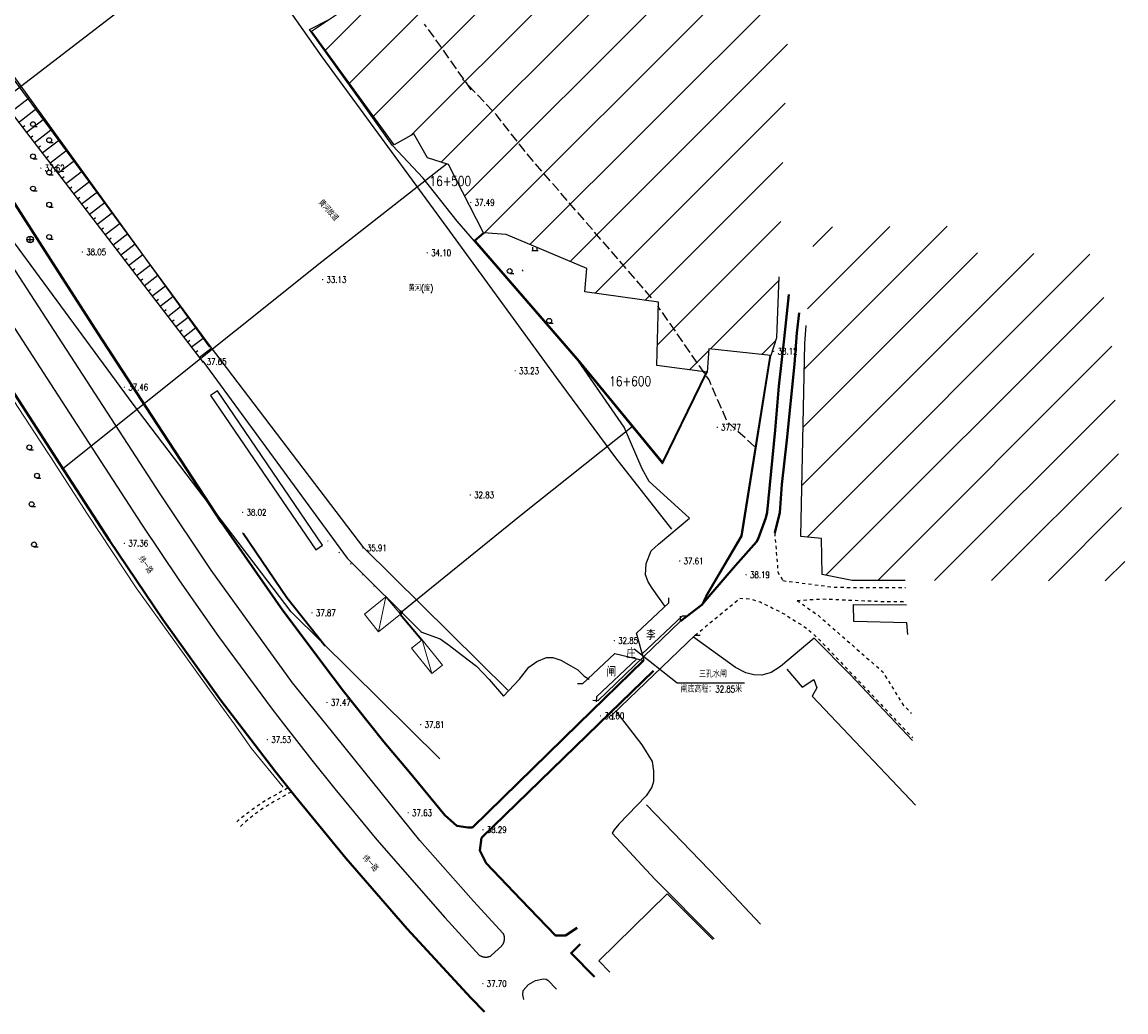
# Model space of a CAD drawing. Extents: x 39508475 to 39522402, y 3783947 to 3795549.
# Tile 256 of 256: x 39521491 to 39521834, y 3787661 to 3787968. Entities that reach past the tile are written whole.
import ezdxf
from ezdxf.enums import TextEntityAlignment as Align

# ---------------------------------------------------------------- set-up
doc = ezdxf.new("R2010")
doc.units = 0
doc.linetypes.add('X0', pattern=[4, 3, -1])
doc.linetypes.add('X6', pattern=[2, 1, -1])
doc.layers.get('0').update_dxf_attribs({"linetype": 'CONTINUOUS'})
doc.layers.add('ASSIST', color=7, linetype='CONTINUOUS', plot=False)
for name, color, linetype in [('DLDW', 14, 'CONTINUOUS'), ('DLSS', 4, 'CONTINUOUS'), ('DMTZ', 3, 'CONTINUOUS'), ('GCD', 1, 'CONTINUOUS'), ('JCDL_GXD', 4, 'CONTINUOUS'), ('JCDL_JMDX_F', 231, 'CONTINUOUS'), ('JCDL_SXX_F', 5, 'CONTINUOUS'), ('JMD', 6, 'CONTINUOUS'), ('SXSS', 5, 'CONTINUOUS'), ('ZBTZ', 3, 'CONTINUOUS'), ('ZJ', 7, 'CONTINUOUS'), ('断面线', 2, 'CONTINUOUS')]:
    doc.layers.add(name, color=color, linetype=linetype)
doc.layers.add('JCDL_ZBX', color=3, linetype='CONTINUOUS', lineweight=0)
doc.layers.add('TEXTL_ZJ', color=7, linetype='CONTINUOUS', lineweight=0)
doc.styles.add('HZ', font='rs', dxfattribs={"width": 0.8, "bigfont": 'hztxt'})
doc.linetypes.add('10411', pattern='A,2,[150,AAA.SHX,S=1,R=0,X=0,Y=1],2,[151,AAA.SHX,S=1,R=0,X=0,Y=3],1e-11', length=4)
doc.linetypes.add('10412', pattern='A,2,[158,AAA.SHX,S=1,R=0,X=0,Y=0],2,[151,AAA.SHX,S=1,R=0,X=0,Y=3],1e-12', length=4)
doc.linetypes.add('10422', pattern='A,2,[150,AAA.SHX,S=1,R=0,X=0,Y=1],2,[177,AAA.SHX,S=1,R=0,X=0,Y=0.8],1e-09', length=4)
doc.linetypes.add('1161', pattern='A,0,[149,AAA.SHX,S=0.15,R=0,X=0,Y=0],-1.6', length=1.6)
doc.linetypes.add('X4', pattern='A,0,-1e-09,[149,symbolx.shx,S=0.15,R=0,X=0,Y=0],-1.6', length=1.6)
doc.linetypes.add('X49', pattern='A,0,[5,symbolt.shx,S=1,R=0,X=0,Y=0],-10', length=10)
pattern_1 = [(45, (39000000, 0), (-8.838834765, 8.838834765), [])]

# ---------------------------------------------------------------- blocks, each defined once
blk = doc.blocks.new('9330003')
at = {"color": 0}
blk.add_line((0, -0.75), (1.25, -0.75), dxfattribs=at)
blk.add_circle((0, 0), 0.75, dxfattribs=at)
blk = doc.blocks.new('5441000')
at = {"color": 0}
for p, q in [((-1, 0), (1, 0)), ((0, -1), (0, 1))]:
    blk.add_line(p, q, dxfattribs=at)
blk.add_circle((0, 0), 1, dxfattribs=at)
blk = doc.blocks.new('9120003')
at = {"color": 0}
for p, q in [((-1, 0), (1, 0)), ((-0.7, 0), (-0.7, 1)), ((0.7, 0), (0.7, 1))]:
    blk.add_line(p, q, dxfattribs=at)
blk = doc.blocks.new('gc200')
at = {"const_width": 0.2}
blk.add_lwpolyline([(-0.1, 0, 1), (0.1, 0, 1)], format="xyb", close=True, dxfattribs=at)

msp = doc.modelspace()

# ---------------------------------------------------------------- hatches: boundary and pattern name
at = {"layer": 'JMD', "linetype": 'Continuous'}
h = msp.add_hatch(dxfattribs=at)
h.set_pattern_fill('ANSI31', color=256, scale=100, style=0)
h.set_pattern_definition(pattern_1)
h.paths.add_polyline_path([(39521577.64878, 3787990.17287), (39521591.28066, 3787980.48493), (39521677.92851, 3787975.18015), (39521729.19954, 3787975.31662), (39521725.27285, 3787869.79183), (39521723.55799, 3787864.26951), (39521704.31349, 3787866.36419), (39521703.74187, 3787859.12804), (39521688.11762, 3787861.22272), (39521688.68924, 3787880.83648), (39521665.82449, 3787884.07369), (39521666.39611, 3787891.30984), (39521641.38768, 3787901.82231), (39521634.33772, 3787902.39359), (39521623.47695, 3787923.53075), (39521616.9986, 3787925.62541), (39521612.78382, 3787933.08172), (39521606.68655, 3787929.65407), (39521580.96815, 3787964.97041), (39521589.11724, 3787970.3255), (39521573.56113, 3787985.51888)])
h = msp.add_hatch(dxfattribs=at)
h.set_pattern_fill('ANSI31', color=256, scale=100, style=0)
h.set_pattern_definition(pattern_1)
h.paths.add_polyline_path([(39521739.50164, 3787796.33935), (39521739.1988, 3787807.53718), (39521732.83945, 3787808.14247), (39521734.05076, 3787868.06597), (39521737.06379, 3787904.15304), (39521783.39623, 3787904.45568), (39521782.48775, 3787896.2843), (39521824.27779, 3787895.679), (39521829.22828, 3787869.59298), (39521833.70473, 3787794.41563), (39521748.79522, 3787794.5327)])

# ---------------------------------------------------------------- linework, layer by layer
at = {"layer": 'ASSIST', "linetype": 'X4', "flags": 128}
msp.add_lwpolyline([(39521549.4478, 3787866.94308), (39521485.23082, 3787955.74028), (39521418.15135, 3788036.68452), (39521316.64976, 3788142.38434), (39521202.54916, 3788258.77978), (39521068.85743, 3788396.51837), (39520980.51679, 3788487.63202), (39520896.91066, 3788573.46943), (39520797.87919, 3788675.15176), (39520738.54228, 3788736.60369), (39520681.49925, 3788790.2448)], dxfattribs=at)
at = {"layer": 'DLSS', "linetype": 'Continuous'}
for p, q in [((39521695.5119, 3787781.85736), (39521695.54346, 3787783.45705)), ((39521669.88424, 3787757.22133), (39521695.5119, 3787781.85736)), ((39521700.02192, 3787777.54586), (39521674.39427, 3787752.90982)), ((39521700.02192, 3787777.54586), (39521701.62161, 3787777.5143)), ((39521669.88424, 3787757.22133), (39521668.28455, 3787757.25289)), ((39521674.39427, 3787752.90982), (39521674.36271, 3787751.31013))]:
    msp.add_line(p, q, dxfattribs=at)
at = {"layer": 'DLSS', "linetype": 'Continuous', "lineweight": 40}
for points in [[(39521499.9998, 3787894.0709), (39521479.60281, 3787925.69408), (39521480.15187, 3787926.10014), (39521474.6118, 3787932.97608), (39521470.15281, 3787937.50308), (39521409.57479, 3788000.00009)], [(39521499.9998, 3787835.10632), (39521461.5518, 3787894.52109)], [(39521590.91881, 3787760.22708), (39521587.7198, 3787764.43208), (39521572.0828, 3787785.25809), (39521553.09681, 3787812.48609), (39521531.32081, 3787845.72309), (39521514.7328, 3787871.22909), (39521499.9998, 3787894.0709)], [(39521695.5119, 3787781.85736), (39521702.11956, 3787786.95843), (39521704.8758, 3787790.26309), (39521712.6018, 3787799.13909), (39521719.0838, 3787806.55009), (39521719.6118, 3787807.39809), (39521722.0118, 3787813.97509), (39521722.3768, 3787815.68309), (39521724.8278, 3787841.15609), (39521726.0168, 3787854.79009), (39521727.6478, 3787869.46409), (39521729.07863, 3787883.28098)], [(39521724.7198, 3787809.25609), (39521726.2858, 3787815.57409), (39521726.9438, 3787824.34209), (39521728.4858, 3787838.03409), (39521730.9118, 3787861.65609), (39521731.6278, 3787871.38609), (39521732.34555, 3787877.50694)], [(39521558.48254, 3787750.00009), (39521552.95981, 3787757.20608), (39521534.88181, 3787782.43309), (39521518.2988, 3787806.90209), (39521501.6708, 3787832.52408), (39521499.9998, 3787835.10632)], [(39521663.8523, 3787750.00009), (39521683.98981, 3787769.66408)], [(39521687.13981, 3787766.45108), (39521670.18146, 3787750.00009)], [(39521599.03836, 3787750.00009), (39521590.91881, 3787760.22708), (39521590.91881, 3787760.22708)], [(39521634.70516, 3787660.68047), (39521630.4358, 3787665.09909), (39521610.6958, 3787686.40509), (39521591.65181, 3787708.41008), (39521576.1458, 3787727.30708), (39521569.9158, 3787735.08209), (39521558.48254, 3787750.00009)], [(39521611.30695, 3787735.16971), (39521603.4558, 3787744.43608), (39521599.03836, 3787750.00009)], [(39521630.9568, 3787717.87809), (39521663.8523, 3787750.00009)], [(39521670.18146, 3787750.00009), (39521633.7258, 3787714.63509)], [(39521611.30695, 3787735.16971), (39521622.33762, 3787721.75368), (39521626.08389, 3787718.42568), (39521629.51797, 3787717.90568), (39521630.9568, 3787717.87809)], [(39521633.7258, 3787714.63509), (39521633.25761, 3787710.74627), (39521635.24056, 3787706.87284), (39521645.96654, 3787695.52276), (39521656.69556, 3787684.43712), (39521659.85025, 3787684.43712), (39521663.45562, 3787686.77919)], [(39521668.85128, 3787671.52983), (39521661.57406, 3787678.92176), (39521664.36781, 3787681.69509)]]:
    msp.add_lwpolyline(points, dxfattribs=at)
at = {"layer": 'DLSS', "linetype": 'X6', "flags": 128}
for points in [[(39521724.7198, 3787809.25609), (39521725.73481, 3787797.13453), (39521727.26763, 3787794.48477)], [(39521727.26763, 3787794.48477), (39521743.42691, 3787792.41249), (39521765.33465, 3787792.29266)], [(39521700.02192, 3787777.54586), (39521713.96134, 3787789.04475), (39521717.20434, 3787788.78017), (39521720.24878, 3787787.85416), (39521727.19807, 3787784.41468), (39521734.87536, 3787779.58619), (39521739.30967, 3787775.41914), (39521762.11695, 3787751.4404), (39521767.48445, 3787745.70354)], [(39521731.67479, 3787788.34871), (39521739.66625, 3787788.79741), (39521758.86762, 3787787.99304), (39521765.53213, 3787788.013)], [(39521731.67479, 3787788.34871), (39521738.10861, 3787783.79828), (39521758.14761, 3787766.29712), (39521764.69843, 3787755.74936), (39521767.13136, 3787753.35546)], [(39521573.5848, 3787730.10708), (39521570.13855, 3787728.16971), (39521567.58413, 3787726.69764), (39521565.75593, 3787725.59143), (39521564.44102, 3787724.7278), (39521563.34432, 3787723.96554), (39521562.33566, 3787723.23997), (39521561.32798, 3787722.48632), (39521560.23417, 3787721.6416), (39521559.16938, 3787720.79673), (39521558.27068, 3787720.04252), (39521557.46769, 3787719.31593), (39521557.44084, 3787719.28976)], [(39521574.6688, 3787728.88409), (39521570.9542, 3787726.79758), (39521568.23843, 3787725.23179), (39521566.34959, 3787724.08309), (39521565.06186, 3787723.22064), (39521564.03611, 3787722.48212), (39521563.13117, 3787721.79885), (39521562.27237, 3787721.1115), (39521561.38204, 3787720.36102), (39521560.52042, 3787719.61296), (39521559.76947, 3787718.93475), (39521559.06808, 3787718.26872), (39521558.54432, 3787717.74778)]]:
    msp.add_lwpolyline(points, dxfattribs=at)
at = {"layer": 'DMTZ', "linetype": 'Continuous'}
for p, q in [((39521487.60826, 3787939.79318), (39521493.49065, 3787944.31885)), ((39521490.04736, 3787936.62288), (39521495.8357, 3787941.07619)), ((39521492.48646, 3787933.45258), (39521498.18075, 3787937.83353)), ((39521491.26691, 3787935.03773), (39521492.05948, 3787935.6475)), ((39521494.92556, 3787930.28228), (39521500.52579, 3787934.59087)), ((39521493.70601, 3787931.86743), (39521494.49858, 3787932.4772)), ((39521497.36466, 3787927.11198), (39521502.87084, 3787931.34821)), ((39521496.14511, 3787928.69713), (39521496.93768, 3787929.3069)), ((39521499.80375, 3787923.94168), (39521505.21589, 3787928.10556)), ((39521498.5842, 3787925.52683), (39521499.37678, 3787926.1366)), ((39521502.24285, 3787920.77138), (39521507.56094, 3787924.8629)), ((39521501.0233, 3787922.35653), (39521501.81588, 3787922.9663)), ((39521504.68195, 3787917.60108), (39521509.90599, 3787921.62024)), ((39521503.4624, 3787919.18623), (39521504.25498, 3787919.79601)), ((39521507.12105, 3787914.43078), (39521512.25104, 3787918.37758)), ((39521505.9015, 3787916.01593), (39521506.69408, 3787916.62571)), ((39521508.3406, 3787912.84563), (39521509.13317, 3787913.45541)), ((39521509.56015, 3787911.26048), (39521514.59608, 3787915.13492)), ((39521510.7797, 3787909.67533), (39521511.57227, 3787910.28511)), ((39521511.99925, 3787908.09018), (39521516.94113, 3787911.89227)), ((39521513.2188, 3787906.50503), (39521514.01137, 3787907.11481)), ((39521514.43835, 3787904.91988), (39521519.28618, 3787908.64961)), ((39521515.6579, 3787903.33473), (39521516.45047, 3787903.94451)), ((39521516.87744, 3787901.74958), (39521521.63123, 3787905.40695)), ((39521518.09699, 3787900.16444), (39521518.88957, 3787900.77421)), ((39521519.31654, 3787898.57929), (39521523.97628, 3787902.16429)), ((39521520.53609, 3787896.99414), (39521521.32867, 3787897.60391)), ((39521521.75564, 3787895.40899), (39521526.32132, 3787898.92164)), ((39521522.97519, 3787893.82384), (39521523.76777, 3787894.43361)), ((39521524.19474, 3787892.23869), (39521528.66637, 3787895.67898)), ((39521525.41429, 3787890.65354), (39521526.20687, 3787891.26331)), ((39521526.63384, 3787889.06839), (39521531.01142, 3787892.43632)), ((39521527.85339, 3787887.48324), (39521528.64596, 3787888.09301)), ((39521529.07294, 3787885.89809), (39521533.35647, 3787889.19366)), ((39521531.51204, 3787882.72779), (39521535.70152, 3787885.951)), ((39521530.29249, 3787884.31294), (39521531.08506, 3787884.92271)), ((39521533.95114, 3787879.55749), (39521538.04657, 3787882.70835)), ((39521532.73159, 3787881.14264), (39521533.52416, 3787881.75241)), ((39521536.39023, 3787876.38719), (39521540.39161, 3787879.46569)), ((39521535.17068, 3787877.97234), (39521535.96326, 3787878.58211)), ((39521538.82933, 3787873.21689), (39521542.73666, 3787876.22303)), ((39521537.60978, 3787874.80204), (39521538.40236, 3787875.41182)), ((39521540.04888, 3787871.63174), (39521540.84146, 3787872.24152)), ((39521541.26843, 3787870.04659), (39521545.08171, 3787872.98037)), ((39521542.48798, 3787868.46144), (39521543.28056, 3787869.07122)), ((39521543.70753, 3787866.87629), (39521547.42676, 3787869.73771)), ((39521544.92708, 3787865.29114), (39521545.71965, 3787865.90092)), ((39521546.14663, 3787863.70599), (39521549.77181, 3787866.49506))]:
    msp.add_line(p, q, dxfattribs=at)
at = {"layer": 'DMTZ', "linetype": 'Continuous', "flags": 128}
msp.add_lwpolyline([(39520677.87565, 3788785.49935), (39520720.06874, 3788747.52851), (39520726.5188, 3788736.36188), (39520790.34036, 3788669.68692), (39520837.33894, 3788626.33244), (39520854.61578, 3788608.44736), (39520890.23807, 3788570.30133), (39520974.22308, 3788482.27206), (39521063.71174, 3788391.91138), (39521136.52845, 3788313.12938), (39521192.9243, 3788257.54786), (39521255.64507, 3788188.91187), (39521311.50407, 3788136.61728), (39521366.22653, 3788079.29295), (39521408.49247, 3788034.15056), (39521475.99845, 3787954.88341), (39521547.36618, 3787862.12084)], dxfattribs=at)
at = {"layer": 'DMTZ', "linetype": '10422', "flags": 128}
for points in [[(39521606.09596, 3787929.41922), (39521596.74099, 3787942.65494), (39521580.34195, 3787965.47009), (39521586.11352, 3787968.35164)], [(39521690.70922, 3787786.39911), (39521686.7513, 3787792.08522), (39521685.43198, 3787794.06298), (39521684.68988, 3787796.28799), (39521684.85479, 3787799.74909), (39521686.42146, 3787803.70463), (39521688.6478, 3787805.76482), (39521698.30563, 3787813.86576)], [(39521736.94293, 3787776.65903), (39521726.55955, 3787767.84735), (39521723.61342, 3787765.97284), (39521720.77795, 3787765.14345), (39521718.28826, 3787765.21257), (39521715.7294, 3787765.90372), (39521712.54813, 3787767.4934), (39521699.53998, 3787776.90966)], [(39521640.56082, 3787758.59571), (39521645.50823, 3787763.95217), (39521648.47667, 3787767.6605), (39521650.95039, 3787769.39105), (39521653.91884, 3787770.62716), (39521655.8978, 3787770.62716), (39521658.37151, 3787769.80309), (39521661.42242, 3787768.07254), (39521663.64875, 3787766.75402), (39521665.62773, 3787764.85865), (39521667.11195, 3787763.95217)], [(39521675.4284, 3787753.97259), (39521683.50666, 3787743.54056), (39521686.66892, 3787738.35352), (39521687.15842, 3787735.36391), (39521687.10403, 3787732.15687), (39521686.61453, 3787730.41746), (39521684.87408, 3787727.69964), (39521676.329, 3787718.92175), (39521674.96927, 3787717.18234), (39521674.31659, 3787716.14957)]]:
    msp.add_lwpolyline(points, dxfattribs=at)
at = {"layer": 'DMTZ', "color": 1, "linetype": 'X0', "flags": 128}
msp.add_lwpolyline([(39521630.59443, 3787946.73468), (39521621.23946, 3787959.97039, 0.001986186), (39521621.10113, 3787960.16448), (39521616.08895, 3787967.13766)], format="xyb", dxfattribs=at)
for points in [[(39521686.52077, 3787882.19218), (39521649.35008, 3787925.09954), (39521638.36865, 3787938.97575), (39521627.87333, 3787950.05284)], [(39521718.49887, 3787836.05208), (39521709.95984, 3787843.82402), (39521704.3651, 3787856.73349), (39521688.50916, 3787879.62906)]]:
    msp.add_lwpolyline(points, dxfattribs=at)
at = {"layer": 'DMTZ', "linetype": '10412', "flags": 128}
for points in [[(39521663.846, 3787862.549), (39521626.239, 3787905.96), (39521615.67278, 3787919.31155), (39521606.09596, 3787929.41922)], [(39521698.30563, 3787813.86576), (39521689.07046, 3787822.2713), (39521685.76721, 3787825.27643), (39521683.62334, 3787829.14957), (39521678.01626, 3787842.0875), (39521663.846, 3787862.549)], [(39521614.97778, 3787778.57229), (39521620.89033, 3787776.3953), (39521623.79473, 3787774.32198), (39521627.42523, 3787771.52299), (39521632.19676, 3787767.89467), (39521636.13845, 3787763.8517), (39521640.56082, 3787758.59571)], [(39521767.52234, 3787744.88248), (39521748.2918, 3787765.26381), (39521736.94293, 3787776.65903)], [(39521674.31659, 3787716.14957), (39521687.56678, 3787701.83693), (39521705.94511, 3787683.31579)]]:
    msp.add_lwpolyline(points, dxfattribs=at)
at = {"layer": 'DMTZ', "linetype": '10411', "flags": 128}
msp.add_lwpolyline([(39521547.34043, 3787862.60527), (39521592.06581, 3787801.402), (39521615.25759, 3787778.38481)], dxfattribs=at)
at = {"layer": 'JCDL_JMDX_F', "linetype": 'Continuous', "lineweight": 0}
for points in [[(39521586.20788, 3787806.85645), (39521586.01203, 3787806.70107)], [(39521608.84801, 3787783.77257), (39521608.65726, 3787783.61096)]]:
    msp.add_lwpolyline(points, dxfattribs=at)
at = {"layer": 'JCDL_SXX_F', "color": 142, "linetype": 'Continuous', "lineweight": 0, "true_color": 0x00a0e9}
msp.add_lwpolyline([(39521646.6698, 3787890.50059), (39521646.35957, 3787890.8927)], dxfattribs=at)
at = {"layer": 'JCDL_ZBX', "color": 114, "linetype": 'X49', "lineweight": 0, "true_color": 0x009944}
for points in [[(39521499.9998, 3787832.88109), (39521496.87079, 3787837.73205), (39521481.89059, 3787860.41062), (39521467.5565, 3787881.95318), (39521460.314, 3787893.68674), (39521454.966, 3787896.98516), (39521452.35375, 3787898.26349)], [(39521557.01998, 3787750.00009), (39521551.26565, 3787758.0444), (39521539.11936, 3787774.89564), (39521526.56979, 3787792.20256), (39521511.4775, 3787815.08706), (39521499.9998, 3787832.88109)], [(39521572.18444, 3787730.36733), (39521562.42994, 3787742.43718), (39521557.01998, 3787750.00009)]]:
    msp.add_lwpolyline(points, dxfattribs=at)
at = {"layer": 'JMD', "linetype": 'Continuous'}
for p, q in [((39521634.33772, 3787902.39359), (39521634.50141, 3787902.20463)), ((39521632.27081, 3787898.99687), (39521632.45981, 3787899.16053)), ((39521635.54385, 3787895.21703), (39521635.73285, 3787895.38068)), ((39521638.81689, 3787891.43719), (39521639.00589, 3787891.60084)), ((39521642.08993, 3787887.65735), (39521642.27893, 3787887.821)), ((39521645.36297, 3787883.8775), (39521645.55197, 3787884.04116)), ((39521648.63601, 3787880.09766), (39521648.82501, 3787880.26131)), ((39521651.90905, 3787876.31782), (39521652.09805, 3787876.48147)), ((39521655.18209, 3787872.53798), (39521655.37109, 3787872.70163)), ((39521658.45513, 3787868.75813), (39521658.64413, 3787868.92179)), ((39521661.72817, 3787864.97829), (39521661.91717, 3787865.14194)), ((39521723.33761, 3787862.8923), (39521723.09075, 3787862.93181)), ((39521664.96721, 3787861.16979), (39521665.16048, 3787861.32837)), ((39521703.74187, 3787859.12804), (39521703.51708, 3787859.23743)), ((39521668.13893, 3787857.30453), (39521668.33219, 3787857.46311)), ((39521703.34063, 3787858.30348), (39521703.11583, 3787858.41287)), ((39521722.54754, 3787857.95512), (39521722.30068, 3787857.99462)), ((39521671.31064, 3787853.43927), (39521671.50391, 3787853.59785)), ((39521701.15283, 3787853.80753), (39521700.92803, 3787853.91692)), ((39521721.75747, 3787853.01794), (39521721.51062, 3787853.05744)), ((39521674.48236, 3787849.57401), (39521674.67562, 3787849.73259)), ((39521698.96503, 3787849.31159), (39521698.74023, 3787849.42098)), ((39521677.65407, 3787845.70875), (39521677.84733, 3787845.86734)), ((39521696.77723, 3787844.81564), (39521696.55243, 3787844.92503)), ((39521720.96741, 3787848.08075), (39521720.72055, 3787848.12025)), ((39521680.82578, 3787841.84349), (39521681.01905, 3787842.00208)), ((39521720.17734, 3787843.14357), (39521719.93048, 3787843.18307)), ((39521683.9975, 3787837.97823), (39521684.19076, 3787838.13682)), ((39521719.38727, 3787838.20638), (39521719.14041, 3787838.24588)), ((39521692.40163, 3787835.82375), (39521692.17683, 3787835.93314)), ((39521687.16921, 3787834.11297), (39521687.36248, 3787834.27156)), ((39521690.21383, 3787831.3278), (39521689.98903, 3787831.43719)), ((39521718.59721, 3787833.2692), (39521718.35035, 3787833.3087)), ((39521717.80714, 3787828.33201), (39521717.56028, 3787828.37151)), ((39521717.01707, 3787823.39483), (39521716.77021, 3787823.43433)), ((39521716.22701, 3787818.45764), (39521715.98015, 3787818.49714)), ((39521715.43694, 3787813.52046), (39521715.19008, 3787813.55996)), ((39521714.64687, 3787808.58327), (39521714.40001, 3787808.62277)), ((39521712.21677, 3787804.23441), (39521712.00109, 3787804.36083)), ((39521709.68834, 3787799.92082), (39521709.47266, 3787800.04725)), ((39521707.15991, 3787795.60724), (39521706.94423, 3787795.73366)), ((39521704.63147, 3787791.29365), (39521704.41579, 3787791.42007)), ((39521681.14506, 3787773.28262), (39521694.49278, 3787762.81605)), ((39521694.49278, 3787762.81605), (39521715.34278, 3787762.81605))]:
    msp.add_line(p, q, dxfattribs=at)
at = {"layer": 'JMD', "linetype": 'Continuous', "flags": 128}
for points in [[(39521725.97868, 3787888.75994), (39521725.27285, 3787869.79183), (39521723.55799, 3787864.26951), (39521704.31349, 3787866.36419), (39521703.74187, 3787859.12804), (39521688.11762, 3787861.22272), (39521688.68924, 3787880.83648), (39521665.82449, 3787884.07369), (39521666.39611, 3787891.30984), (39521641.38768, 3787901.82231), (39521634.33772, 3787902.39359), (39521623.47695, 3787923.53075), (39521616.9986, 3787925.62541), (39521612.78382, 3787933.08172), (39521606.68655, 3787929.65407), (39521580.96815, 3787964.97041), (39521589.11724, 3787970.3255), (39521573.56113, 3787985.51888), (39521577.64878, 3787990.17287), (39521591.28066, 3787980.48493), (39521671.73182, 3787975.55953)], [(39521634.50141, 3787902.20463), (39521631.82875, 3787899.8893), (39521664.09409, 3787862.62794), (39521689.87707, 3787831.20711), (39521703.51708, 3787859.23743)], [(39521765.23233, 3787794.51003), (39521748.79522, 3787794.5327), (39521739.50164, 3787796.33935), (39521739.1988, 3787807.53718), (39521732.83945, 3787808.14247), (39521734.05076, 3787868.06597), (39521734.51837, 3787873.66663)], [(39521702.11956, 3787786.95843), (39521703.39626, 3787789.68072), (39521714.36274, 3787808.38989), (39521723.31114, 3787864.30902)], [(39521766.00711, 3787777.71958), (39521765.68693, 3787781.40643), (39521749.23477, 3787781.7866), (39521749.22623, 3787787.05324), (39521765.57951, 3787786.98608)], [(39521705.53596, 3787683.18579), (39521691.34178, 3787697.26683), (39521670.11014, 3787676.50347), (39521673.53696, 3787673.01863)]]:
    msp.add_lwpolyline(points, dxfattribs=at)
at = {"layer": 'JMD', "color": 7, "linetype": 'Continuous', "flags": 128}
for points in [[(39521634.33772, 3787902.39359), (39521631.47614, 3787899.9146), (39521663.90293, 3787862.46679), (39521689.93121, 3787830.74702), (39521703.74187, 3787859.12804)], [(39521702.3459, 3787786.85228), (39521703.61774, 3787789.56419), (39521714.60218, 3787808.30399), (39521723.55799, 3787864.26951)]]:
    msp.add_lwpolyline(points, dxfattribs=at)
at = {"layer": 'JMD', "linetype": 'Continuous', "flags": 128}
msp.add_lwpolyline([(39521584.45, 3787805.479), (39521551.791, 3787853.401), (39521549.679, 3787851.949), (39521582.338, 3787804.027)], close=True, dxfattribs=at)
at = {"layer": 'JMD', "lineweight": 0}
msp.add_lwpolyline([(39521559.56985, 3787809.25623), (39521559.85092, 3787808.84272)], dxfattribs=at)
at = {"layer": 'JMD', "linetype": 'Continuous', "lineweight": 0}
for points in [[(39521559.71039, 3787809.04948), (39521573.2608, 3787789.11409), (39521585.11613, 3787774.11124)], [(39521559.91714, 3787809.19001), (39521573.46252, 3787789.26205), (39521585.31228, 3787774.26624)], [(39521562.52113, 3787804.9143), (39521562.72789, 3787805.05484)], [(39521565.33188, 3787800.77912), (39521565.53864, 3787800.91966)], [(39521589.67257, 3787803.26397), (39521589.49922, 3787803.08383)], [(39521593.27533, 3787799.79696), (39521593.10198, 3787799.61682)], [(39521568.14263, 3787796.64395), (39521568.34939, 3787796.78448)], [(39521596.87808, 3787796.32995), (39521596.70473, 3787796.14981)], [(39521570.95338, 3787792.50877), (39521571.16014, 3787792.64931)], [(39521600.48084, 3787792.86294), (39521600.30749, 3787792.68281)], [(39521573.81593, 3787788.41158), (39521574.01208, 3787788.56658)], [(39521597.45766, 3787784.05651), (39521604.0836, 3787789.39594), (39521608.57534, 3787784.0944), (39521601.8378, 3787778.54209), (39521597.45766, 3787784.05651)], [(39521601.8378, 3787778.54209), (39521604.0836, 3787789.39594)], [(39521576.91592, 3787784.48857), (39521577.11207, 3787784.64356)], [(39521615.12157, 3787775.98123), (39521608.38459, 3787783.93279)], [(39521615.31231, 3787776.14284), (39521608.57534, 3787784.0944)], [(39521580.0159, 3787780.56555), (39521580.21206, 3787780.72055)], [(39521612.08016, 3787779.95771), (39521611.88942, 3787779.7961)], [(39521583.11589, 3787776.64253), (39521583.31204, 3787776.79753)], [(39521612.0248, 3787773.52109), (39521615.31231, 3787776.14284), (39521621.61324, 3787768.24622), (39521618.32573, 3787765.62446), (39521612.0248, 3787773.52109)], [(39521615.31231, 3787776.14284), (39521618.32573, 3787765.62446)]]:
    msp.add_lwpolyline(points, dxfattribs=at)
at = {"layer": 'SXSS', "linetype": 'Continuous'}
for p, q in [((39521691.8376, 3787787.56468), (39521691.88765, 3787789.1639)), ((39521696.12117, 3787783.5584), (39521683.58869, 3787771.78655)), ((39521696.12117, 3787783.5584), (39521697.72039, 3787783.50835)), ((39521669.38533, 3787758.44525), (39521681.91782, 3787770.2171)), ((39521665.10176, 3787762.45152), (39521663.50254, 3787762.50157)), ((39521669.38533, 3787758.44525), (39521669.33528, 3787756.84603))]:
    msp.add_line(p, q, dxfattribs=at)
at = {"layer": 'SXSS', "linetype": 'Continuous', "flags": 128}
for points in [[(39520738.85921, 3788844.98438), (39520758.69358, 3788826.44088), (39520789.17943, 3788794.27876), (39520884.76863, 3788695.25965), (39520989.75752, 3788586.99795), (39521044.261, 3788531.839), (39521123.742, 3788450.314), (39521197.116, 3788375.69), (39521245.70004, 3788325.54973), (39521262.59546, 3788308.16564), (39521281.684, 3788289.621), (39521325.713, 3788244.497), (39521391.481, 3788177.64), (39521504.382, 3788061.169), (39521564.54, 3787984.991), (39521584.251, 3787956.945), (39521623.048, 3787903.969), (39521656.927, 3787857.512), (39521675.33859, 3787832.60197), (39521692.68081, 3787810.39955)], [(39521641.88913, 3787760.50927), (39521597.24579, 3787804.62483), (39521549.70969, 3787867.1559), (39521484.86781, 3787955.21569), (39521418.42711, 3788036.56955), (39521349.81874, 3788107.55738), (39521316.47686, 3788142.16152), (39521255.3637, 3788206.05306), (39521203.09908, 3788258.31587), (39521069.47913, 3788396.50558), (39520980.52946, 3788487.82035), (39520897.06155, 3788573.71043), (39520797.87039, 3788675.44174), (39520738.41074, 3788737.00611), (39520681.3545, 3788790.38974)], [(39521620.80243, 3787739.17031), (39521574.64848, 3787784.77863), (39521525.68826, 3787849.18304), (39521461.15631, 3787936.82193), (39521395.98431, 3788016.62233), (39521328.23112, 3788086.72531), (39521294.83534, 3788121.3854), (39521233.91496, 3788185.07539), (39521181.70775, 3788237.28079), (39521047.95082, 3788375.61216), (39520959.02742, 3788466.89997), (39520875.5645, 3788552.78491), (39520776.341, 3788654.54938), (39520717.3596, 3788715.61857), (39520660.85806, 3788768.48321)], [(39521665.10176, 3787762.45152), (39521675.1277, 3787771.86896), (39521684.18097, 3787769.66653), (39521681.81166, 3787778.14725), (39521691.8376, 3787787.56468)], [(39521728.50287, 3787766.97145), (39521733.28486, 3787761.45872), (39521736.84071, 3787763.78632), (39521737.82164, 3787761.21372), (39521736.35025, 3787758.64111), (39521766.75887, 3787726.54483), (39521768.44984, 3787724.78228)], [(39521720.33272, 3787687.88721), (39521707.05333, 3787701.92224), (39521684.94759, 3787724.88597)]]:
    msp.add_lwpolyline(points, dxfattribs=at)
at = {"layer": 'ZBTZ', "linetype": '1161', "flags": 128}
for points in [[(39521499.9998, 3787873.8155), (39521472.10781, 3787916.77909), (39521472.01341, 3787916.86628), (39521471.91523, 3787916.94919), (39521471.81372, 3787917.028), (39521471.70906, 3787917.10257), (39521471.60142, 3787917.17278), (39521471.491, 3787917.23852), (39521471.37797, 3787917.29966), (39521471.26252, 3787917.35611), (39521471.14485, 3787917.40777), (39521471.02516, 3787917.45456), (39521470.90365, 3787917.49639), (39521470.78052, 3787917.53319), (39521470.65599, 3787917.56491), (39521470.53026, 3787917.59149), (39521470.40354, 3787917.61288), (39521470.30781, 3787917.62508), (39521470.27606, 3787917.62905), (39521470.14801, 3787917.63997), (39521470.01963, 3787917.64563), (39521469.89112, 3787917.64601), (39521469.7627, 3787917.64111), (39521469.63459, 3787917.63094), (39521469.50701, 3787917.61552), (39521469.38017, 3787917.59487), (39521469.25429, 3787917.56903), (39521469.12957, 3787917.53804), (39521469.00623, 3787917.50196), (39521468.88448, 3787917.46084), (39521468.76451, 3787917.41476), (39521468.64654, 3787917.36379), (39521468.53077, 3787917.30802), (39521468.41738, 3787917.24754), (39521468.3068, 3787917.18208), (39521464.9708, 3787913.79908), (39521464.90787, 3787913.65483), (39521464.84981, 3787913.50855), (39521464.79628, 3787913.36054), (39521464.74735, 3787913.21096), (39521464.70307, 3787913.05993), (39521464.66346, 3787912.90761), (39521464.62857, 3787912.75414), (39521464.59844, 3787912.59967), (39521464.57309, 3787912.44434), (39521464.55254, 3787912.2883), (39521464.53682, 3787912.1317), (39521464.52595, 3787911.9747), (39521464.51992, 3787911.81743), (39521464.51875, 3787911.66005), (39521464.5198, 3787911.61008), (39521464.52244, 3787911.5027), (39521464.53098, 3787911.34555), (39521464.54437, 3787911.18874), (39521464.5626, 3787911.03241), (39521464.58564, 3787910.87672), (39521464.61347, 3787910.72182), (39521464.64607, 3787910.56785), (39521464.68341, 3787910.41496), (39521464.72545, 3787910.26329), (39521464.77215, 3787910.113), (39521464.82347, 3787909.96421), (39521464.87935, 3787909.81708), (39521464.93976, 3787909.67175), (39521465.00461, 3787909.52835), (39521465.07386, 3787909.38702), (39521465.1478, 3787909.24809), (39521499.9998, 3787855.57142)], [(39521585.47268, 3787750.00009), (39521575.1308, 3787762.80408), (39521549.8678, 3787797.71909), (39521534.0078, 3787821.43109), (39521499.9998, 3787873.8155)], [(39521499.9998, 3787855.57142), (39521511.84381, 3787837.33009), (39521528.23681, 3787811.98609), (39521540.0408, 3787794.44509), (39521552.1548, 3787777.09008), (39521568.83881, 3787754.55109), (39521572.36992, 3787750.00009)], [(39521572.36992, 3787750.00009), (39521581.07781, 3787738.77709), (39521588.2508, 3787729.83408), (39521601.31881, 3787714.09608), (39521622.41781, 3787689.94409), (39521633.16781, 3787678.23309), (39521633.28296, 3787678.16242), (39521633.40097, 3787678.09662), (39521633.52144, 3787678.03544), (39521633.64418, 3787677.97895), (39521633.76901, 3787677.92725), (39521633.89575, 3787677.88041), (39521634.0242, 3787677.8385), (39521634.15418, 3787677.80159), (39521634.28548, 3787677.76972), (39521634.41792, 3787677.74296), (39521634.55129, 3787677.72133), (39521634.6854, 3787677.70487), (39521634.82005, 3787677.6936), (39521634.95503, 3787677.68755), (39521635.08797, 3787677.6869), (39521635.22519, 3787677.6911), (39521635.35996, 3787677.7007), (39521635.49427, 3787677.7155), (39521635.6279, 3787677.73548), (39521635.76065, 3787677.76061), (39521635.89234, 3787677.79085), (39521636.02277, 3787677.82615), (39521636.15173, 3787677.86647), (39521636.27903, 3787677.91174), (39521636.4045, 3787677.96189), (39521636.52793, 3787678.01686), (39521636.64914, 3787678.07655), (39521636.76774, 3787678.14126), (39521640.0208, 3787681.21408), (39521640.10715, 3787681.3093), (39521640.18936, 3787681.40814), (39521640.2676, 3787681.51014), (39521640.34175, 3787681.61516), (39521640.4117, 3787681.72301), (39521640.47734, 3787681.83355), (39521640.53856, 3787681.94659), (39521640.59527, 3787682.06196), (39521640.64738, 3787682.17948), (39521640.69482, 3787682.29896), (39521640.73749, 3787682.42023), (39521640.77535, 3787682.54308), (39521640.80833, 3787682.66734), (39521640.83638, 3787682.79279), (39521640.85963, 3787682.92167), (39521640.87752, 3787683.04654), (39521640.89054, 3787683.17443), (39521640.8985, 3787683.30274), (39521640.9014, 3787683.43127), (39521640.89921, 3787683.5598), (39521640.89196, 3787683.68815), (39521640.87964, 3787683.81612), (39521640.86228, 3787683.94349), (39521640.83991, 3787684.07009), (39521640.81255, 3787684.1957), (39521640.78026, 3787684.32013), (39521640.74308, 3787684.44319), (39521640.70108, 3787684.56469), (39521640.6543, 3787684.68443), (39521640.60284, 3787684.80224), (39521640.54677, 3787684.91792), (39521640.4858, 3787685.03109), (39521631.24581, 3787695.06709), (39521614.64381, 3787713.88409), (39521585.47268, 3787750.00009)], [(39521646.85838, 3787664.54195), (39521646.5758, 3787665.94808), (39521646.67311, 3787667.35478), (39521648.35137, 3787669.20665), (39521650.5178, 3787670.46208), (39521653.01065, 3787670.98652), (39521653.80473, 3787670.86799), (39521654.32081, 3787670.47908), (39521657.01123, 3787667.76785)]]:
    msp.add_lwpolyline(points, dxfattribs=at)
at = {"layer": '断面线', "linetype": 'Continuous', "flags": 128}
for points in [[(39521607.57273, 3788036.04016), (39521522.3143, 3787971.99557), (39521436.66517, 3787906.15553)], [(39521622.94072, 3787923.70413), (39521584.18342, 3787893.3995), (39521503.86353, 3787829.14532)], [(39521680.52988, 3787842.2041), (39521646.03064, 3787814.83128), (39521608.40764, 3787784.29233)]]:
    msp.add_lwpolyline(points, dxfattribs=at)

# ---------------------------------------------------------------- block references
at = {"layer": 'GCD', "linetype": 'Continuous'}
ref = msp.add_blockref('gc200', (39521497.038, 3787922.435, 37.624), dxfattribs=at)
ref.add_attrib('height', '37.62', dxfattribs={"linetype": 'Continuous', "height": 2, "style": 'HZ', "width": 0.8}).set_placement((39521498.238, 3787922.435, 37.624), align=Align.MIDDLE_LEFT)
ref = msp.add_blockref('gc200', (39521630.437, 3787911.778, 37.487), dxfattribs=at)
ref.add_attrib('height', '37.49', dxfattribs={"linetype": 'Continuous', "height": 2, "style": 'HZ', "width": 0.8}).set_placement((39521631.637, 3787911.778, 37.487), align=Align.MIDDLE_LEFT)
ref = msp.add_blockref('gc200', (39521509.914, 3787896.416, 38.048), dxfattribs=at)
ref.add_attrib('height', '38.05', dxfattribs={"linetype": 'Continuous', "height": 2, "style": 'HZ', "width": 0.8}).set_placement((39521511.114, 3787896.416, 38.048), align=Align.MIDDLE_LEFT)
ref = msp.add_blockref('gc200', (39521616.9512, 3787896.168, 34.095), dxfattribs=at)
ref.add_attrib('height', '34.10', dxfattribs={"linetype": 'Continuous', "height": 2, "style": 'HZ', "width": 0.8}).set_placement((39521618.1512, 3787896.168, 34.095), align=Align.MIDDLE_LEFT)
ref = msp.add_blockref('gc200', (39521584.45, 3787887.844, 33.128), dxfattribs=at)
ref.add_attrib('height', '33.13', dxfattribs={"linetype": 'Continuous', "height": 2, "style": 'HZ', "width": 0.8}).set_placement((39521585.65, 3787887.844, 33.128), align=Align.MIDDLE_LEFT)
ref = msp.add_blockref('gc200', (39521724.435, 3787865.616, 38.119), dxfattribs=at)
ref.add_attrib('height', '38.12', dxfattribs={"linetype": 'Continuous', "height": 2, "style": 'HZ', "width": 0.8}).set_placement((39521725.635, 3787865.616, 38.119), align=Align.MIDDLE_LEFT)
ref = msp.add_blockref('gc200', (39521547.289, 3787862.377, 37.651), dxfattribs=at)
ref.add_attrib('height', '37.65', dxfattribs={"linetype": 'Continuous', "height": 2, "style": 'HZ', "width": 0.8}).set_placement((39521548.489, 3787862.377, 37.651), align=Align.MIDDLE_LEFT)
ref = msp.add_blockref('gc200', (39521644.225, 3787859.561, 33.229), dxfattribs=at)
ref.add_attrib('height', '33.23', dxfattribs={"linetype": 'Continuous', "height": 2, "style": 'HZ', "width": 0.8}).set_placement((39521645.425, 3787859.561, 33.229), align=Align.MIDDLE_LEFT)
ref = msp.add_blockref('gc200', (39521522.965, 3787854.495, 37.459), dxfattribs=at)
ref.add_attrib('height', '37.46', dxfattribs={"linetype": 'Continuous', "height": 2, "style": 'HZ', "width": 0.8}).set_placement((39521524.165, 3787854.495, 37.459), align=Align.MIDDLE_LEFT)
ref = msp.add_blockref('gc200', (39521706.8921, 3787842.03, 37.77), dxfattribs=at)
ref.add_attrib('height', '37.77', dxfattribs={"linetype": 'Continuous', "height": 2, "style": 'HZ', "width": 0.8}).set_placement((39521708.0921, 3787842.03, 37.77), align=Align.MIDDLE_LEFT)
ref = msp.add_blockref('gc200', (39521630.27, 3787821.05, 32.832), dxfattribs=at)
ref.add_attrib('height', '32.83', dxfattribs={"linetype": 'Continuous', "height": 2, "style": 'HZ', "width": 0.8}).set_placement((39521631.47, 3787821.05, 32.832), align=Align.MIDDLE_LEFT)
ref = msp.add_blockref('gc200', (39521559.6514, 3787815.636, 38.023), dxfattribs=at)
ref.add_attrib('height', '38.02', dxfattribs={"linetype": 'Continuous', "height": 2, "style": 'HZ', "width": 0.8}).set_placement((39521560.8514, 3787815.636, 38.023), align=Align.MIDDLE_LEFT)
ref = msp.add_blockref('gc200', (39521522.9505, 3787806.052, 37.36), dxfattribs=at)
ref.add_attrib('height', '37.36', dxfattribs={"linetype": 'Continuous', "height": 2, "style": 'HZ', "width": 0.8}).set_placement((39521524.1505, 3787806.052, 37.36), align=Align.MIDDLE_LEFT)
ref = msp.add_blockref('gc200', (39521597.005, 3787804.627, 35.909), dxfattribs=at)
ref.add_attrib('height', '35.91', dxfattribs={"linetype": 'Continuous', "height": 2, "style": 'HZ', "width": 0.8}).set_placement((39521598.205, 3787804.627, 35.909), align=Align.MIDDLE_LEFT)
ref = msp.add_blockref('gc200', (39521695.2691, 3787800.572, 37.61), dxfattribs=at)
ref.add_attrib('height', '37.61', dxfattribs={"linetype": 'Continuous', "height": 2, "style": 'HZ', "width": 0.8}).set_placement((39521696.4691, 3787800.572, 37.61), align=Align.MIDDLE_LEFT)
ref = msp.add_blockref('gc200', (39521715.8479, 3787796.29, 38.186), dxfattribs=at)
ref.add_attrib('height', '38.19', dxfattribs={"linetype": 'Continuous', "height": 2, "style": 'HZ', "width": 0.8}).set_placement((39521717.0479, 3787796.29, 38.186), align=Align.MIDDLE_LEFT)
ref = msp.add_blockref('gc200', (39521581.1587, 3787784.477, 37.867), dxfattribs=at)
ref.add_attrib('height', '37.87', dxfattribs={"linetype": 'Continuous', "height": 2, "style": 'HZ', "width": 0.8}).set_placement((39521582.3587, 3787784.477, 37.867), align=Align.MIDDLE_LEFT)
ref = msp.add_blockref('gc200', (39521674.9673, 3787775.872, 32.851), dxfattribs=at)
ref.add_attrib('height', '32.85', dxfattribs={"linetype": 'Continuous', "height": 2, "style": 'HZ', "width": 0.8}).set_placement((39521676.1673, 3787775.872, 32.851), align=Align.MIDDLE_LEFT)
ref = msp.add_blockref('gc200', (39521585.8019, 3787756.661, 37.47), dxfattribs=at)
ref.add_attrib('height', '37.47', dxfattribs={"linetype": 'Continuous', "height": 2, "style": 'HZ', "width": 0.8}).set_placement((39521587.0019, 3787756.661, 37.47), align=Align.MIDDLE_LEFT)
ref = msp.add_blockref('gc200', (39521670.6847, 3787752.518, 38.602), dxfattribs=at)
ref.add_attrib('height', '38.60', dxfattribs={"linetype": 'Continuous', "height": 2, "style": 'HZ', "width": 0.8}).set_placement((39521671.8847, 3787752.518, 38.602), align=Align.MIDDLE_LEFT)
ref = msp.add_blockref('gc200', (39521614.898, 3787749.808, 37.811), dxfattribs=at)
ref.add_attrib('height', '37.81', dxfattribs={"linetype": 'Continuous', "height": 2, "style": 'HZ', "width": 0.8}).set_placement((39521616.098, 3787749.808, 37.811), align=Align.MIDDLE_LEFT)
ref = msp.add_blockref('gc200', (39521567.3216, 3787745.134, 37.53), dxfattribs=at)
ref.add_attrib('height', '37.53', dxfattribs={"linetype": 'Continuous', "height": 2, "style": 'HZ', "width": 0.8}).set_placement((39521568.5216, 3787745.134, 37.53), align=Align.MIDDLE_LEFT)
ref = msp.add_blockref('gc200', (39521611.0224, 3787722.446, 37.63), dxfattribs=at)
ref.add_attrib('height', '37.63', dxfattribs={"linetype": 'Continuous', "height": 2, "style": 'HZ', "width": 0.8}).set_placement((39521612.2224, 3787722.446, 37.63), align=Align.MIDDLE_LEFT)
ref = msp.add_blockref('gc200', (39521634.1913, 3787717.201, 38.288), dxfattribs=at)
ref.add_attrib('height', '38.29', dxfattribs={"linetype": 'Continuous', "height": 2, "style": 'HZ', "width": 0.8}).set_placement((39521635.3913, 3787717.201, 38.288), align=Align.MIDDLE_LEFT)
ref = msp.add_blockref('gc200', (39521634.1751, 3787669.462, 37.7), dxfattribs=at)
ref.add_attrib('height', '37.70', dxfattribs={"linetype": 'Continuous', "height": 2, "style": 'HZ', "width": 0.8}).set_placement((39521635.3751, 3787669.462, 37.7), align=Align.MIDDLE_LEFT)
at = {"layer": 'JCDL_GXD'}
msp.add_blockref('5441000', (39521493.7268, 3787900.29509), dxfattribs=at)
at = {"layer": 'ZBTZ'}
for name, p in [('9330003', (39521494.6038, 3787936.09678)), ('9330003', (39521499.60305, 3787931.09753)), ('9330003', (39521494.6038, 3787926.09828)), ('9330003', (39521499.60305, 3787921.09902)), ('9330003', (39521494.6038, 3787916.09977)), ('9330003', (39521499.60305, 3787911.10054)), ('9330003', (39521499.60305, 3787901.10203)), ('9120003', (39521650.3408, 3787896.91109)), ('9330003', (39521642.5118, 3787890.51109)), ('9330003', (39521654.7358, 3787875.08709)), ('9330003', (39521493.45281, 3787835.83218)), ('9330003', (39521495.82498, 3787827.04162)), ('9330003', (39521494.15764, 3787818.21144)), ('9330003', (39521494.90546, 3787805.70879))]:
    msp.add_blockref(name, p, dxfattribs=at)
at = {"layer": '断面线', "linetype": 'Continuous', "xscale": 3, "yscale": 3, "zscale": 3}
msp.add_blockref('gc200', (39521608.81114, 3787784.61986), dxfattribs=at)

# ---------------------------------------------------------------- texts
at = {"layer": 'DLDW', "linetype": 'Continuous', "style": 'HZ', "width": 0.8}
for s, p in [('李', (39521684.79925, 3787776.0445)), ('庄', (39521678.67426, 3787770.38083)), ('闸', (39521672.54928, 3787764.71717))]:
    msp.add_text(s, height=3, dxfattribs=at).set_placement(p)
at = {"layer": 'JMD', "linetype": 'Continuous', "style": 'HZ', "width": 0.8}
for s, p in [('三孔水闸', (39521701.24951, 3787764.48161)), ('闸底高程：32.85米', (39521695.49278, 3787759.81605))]:
    msp.add_text(s, height=2, dxfattribs=at).set_placement(p)
at = {"layer": 'TEXTL_ZJ', "style": 'HZ', "width": 0.8}
msp.add_text('纬一路', height=1.8, rotation=-48.2195006, dxfattribs=at).set_placement((39521596.2416, 3787707.98437), align=Align.BOTTOM_LEFT)
at = {"layer": 'ZJ', "style": 'HZ', "width": 0.8}
for s, rotation, p in [('黄河故道', -48.0418423, (39521582.59932, 3787911.25992)), ('纬一路', -55.8193941, (39521526.70924, 3787800.96084))]:
    msp.add_text(s, height=1.8, rotation=rotation, dxfattribs=at).set_placement(p, align=Align.BOTTOM_LEFT)
msp.add_text('黄河(废)', height=1.8, dxfattribs=at).set_placement((39521611.12263, 3787883.75626), align=Align.BOTTOM_LEFT)
at = {"layer": '断面线', "linetype": 'Continuous', "style": 'HZ', "width": 0.8}
for s, p in [('16+500', (39521630.56744, 3787918.41908)), ('16+600', (39521686.37776, 3787856.31522))]:
    msp.add_text(s, height=3, dxfattribs=at).set_placement(p, align=Align.MIDDLE_RIGHT)

doc.saveas('drawing.dxf')
